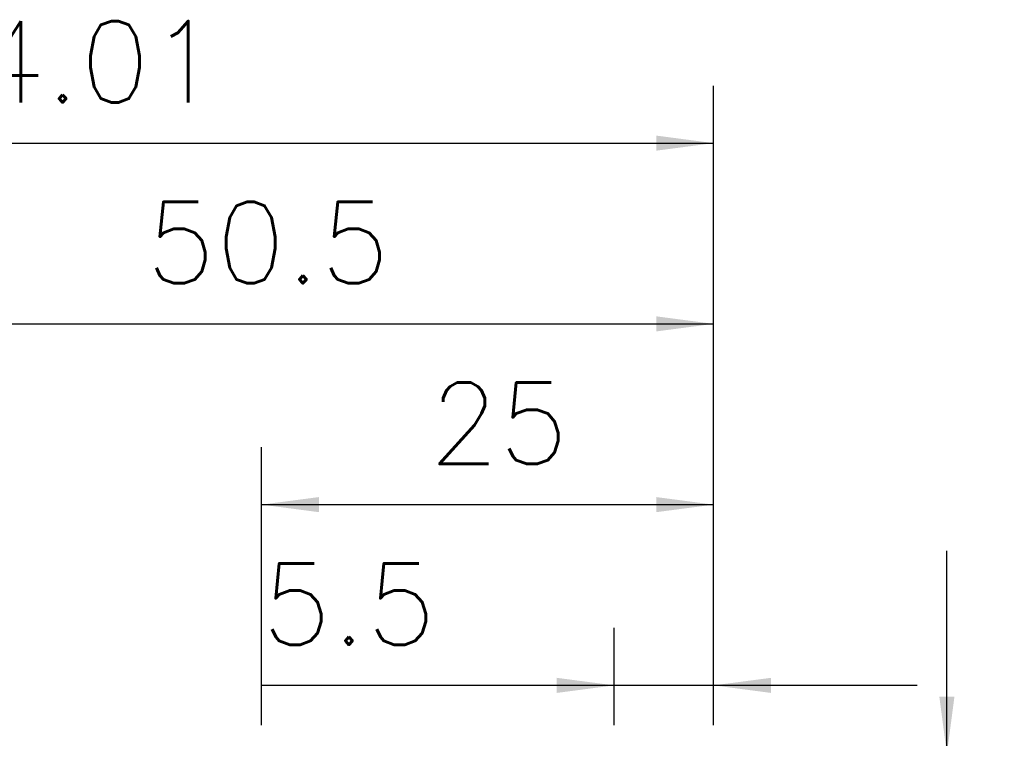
# Model space of a CAD drawing. Extents: x -68 to 41, y -21 to 51.
# Tile 10 of 10: x -13 to 41, y 11 to 51. Entities that reach past the tile are written whole.
import ezdxf

# ---------------------------------------------------------------- set-up
doc = ezdxf.new("R2010")
doc.units = 0
doc.header["$MEASUREMENT"] = 0
doc.layers.get('0').update_dxf_attribs({"linetype": 'CONTINUOUS'})
doc.layers.add('2', color=7, linetype='CONTINUOUS')
doc.layers.add('SK2', color=7, linetype='CONTINUOUS')
doc.styles.add('SANDVIK_STYLE', font='simplex.shx', dxfattribs={"height": 3})
doc.styles.get("Standard").update_dxf_attribs({"font": 'simplex.shx'})
doc.dimstyles.new('SANDVIK_DIM', dxfattribs={"dimscale": 0, "dimtxt": 4.5, "dimasz": 4.57, "dimexe": 5, "dimexo": 0, "dimgap": 2.3, "dimtad": 1, "dimdsep": 46, "dimtxsty": 'SANDVIK_STYLE', "dimcen": 0.09, "dimclrd": 256, "dimclre": 256, "dimclrt": 256, "dimadec": 0, "dimazin": 0, "dimtfac": 1, "dimtofl": 0, "dimtmove": 2, "dimatfit": 3, "dimfxl": 1, "dimtolj": 1, "dimtzin": 0, "dimarcsym": 0})

# ---------------------------------------------------------------- blocks, each defined once
blk = doc.blocks.new('*D0')
for p, q in [((37.912621, -21.25), (37.912621, 21.25)), ((26.6, 10), (41.087621, 10)), ((26.6, -10), (41.087621, -10))]:
    blk.add_line(p, q)
for points in [[(37.912621, 10), (37.494625, 13.175), (38.330618, 13.175)], [(37.912621, -10), (38.330618, -13.175), (37.494625, -13.175)]]:
    blk.add_solid(points)
blk.add_text('%%c20', height=4.5, rotation=90).set_placement((35.662621, -5.841118))
blk = doc.blocks.new('*D1')
for p, q in [((-49, 9.58475), (-49, 46.972892)), ((25.0125, 11.5875), (25.0125, 46.972892)), ((-49, 43.797892), (25.0125, 43.797892))]:
    blk.add_line(p, q)
for points in [[(-49, 43.797892), (-45.825, 44.215889), (-45.825, 43.379895)], [(25.0125, 43.797892), (21.8375, 43.379895), (21.8375, 44.215889)]]:
    blk.add_solid(points)
blk.add_text('74.01', height=4.5).set_placement((-19.664474, 46.047892))
blk = doc.blocks.new('*D3')
for p, q in [((-25.4875, 9.58475), (-25.4875, 36.972892)), ((25.0125, 11.5875), (25.0125, 36.972892)), ((-25.4875, 33.797892), (25.0125, 33.797892))]:
    blk.add_line(p, q)
for points in [[(-25.4875, 33.797892), (-22.3125, 34.215889), (-22.3125, 33.379895)], [(25.0125, 33.797892), (21.8375, 33.379895), (21.8375, 34.215889)]]:
    blk.add_solid(points)
blk.add_text('50.5', height=4.5).set_placement((-6.377632, 36.047892))
blk = doc.blocks.new('*D4')
for p, q in [((0.0125, 11.5875), (0.0125, 26.972892)), ((25.0125, 11.5875), (25.0125, 26.972892)), ((0.0125, 23.797892), (25.0125, 23.797892))]:
    blk.add_line(p, q)
for points in [[(0.0125, 23.797892), (3.1875, 24.215889), (3.1875, 23.379895)], [(25.0125, 23.797892), (21.8375, 23.379895), (21.8375, 24.215889)]]:
    blk.add_solid(points)
blk.add_text('25', height=4.5).set_placement((9.279605, 26.047892))
blk = doc.blocks.new('*D5')
for p, q in [((19.5125, 11.5875), (19.5125, 16.972892)), ((25.0125, 11.5875), (25.0125, 16.972892)), ((36.2625, 13.797892), (0.027632, 13.797892))]:
    blk.add_line(p, q)
for points in [[(19.5125, 13.797892), (16.3375, 13.379895), (16.3375, 14.215889)], [(25.0125, 13.797892), (28.1875, 14.215889), (28.1875, 13.379895)]]:
    blk.add_solid(points)
blk.add_text('5.5', height=4.5).set_placement((0.027632, 16.047892))

msp = doc.modelspace()

# ---------------------------------------------------------------- dimensions: what is measured, and where the dimension line sits
at = {"layer": '2'}
dim = msp.add_linear_dim(base=(25.0125, 23.797892), p1=(0.0125, 11.5875), p2=(25.0125, 11.5875), text='25', dimstyle='SANDVIK_DIM', dxfattribs=at)
dim.commit()
dim.dimension.update_dxf_attribs({"geometry": '*D4', "text_midpoint": (9.279605, 26.047892)})
dim = msp.add_linear_dim(base=(37.912621, 10), p1=(26.6, -10), p2=(26.6, 10), angle=90, text='%%c20', dimstyle='SANDVIK_DIM', dxfattribs=at)
dim.commit()
dim.dimension.update_dxf_attribs({"geometry": '*D0', "text_midpoint": (35.662621, -5.841118)})
at = {"layer": 'SK2'}
for base, p1, text, picture, middle in [((25.0125, 43.797892), (-49, 9.58475), '74.01', '*D1', (-19.664474, 46.047892)), ((25.0125, 33.797892), (-25.4875, 9.58475), '50.5', '*D3', (-6.377632, 36.047892)), ((25.0125, 13.797892), (19.5125, 11.5875), '5.5', '*D5', (0.027632, 16.047892))]:
    dim = msp.add_linear_dim(base=base, p1=p1, p2=(25.0125, 11.5875), text=text, dimstyle='SANDVIK_DIM', dxfattribs=at)
    dim.commit()
    dim.dimension.update_dxf_attribs({"geometry": picture, "text_midpoint": middle})

doc.saveas('drawing.dxf')
